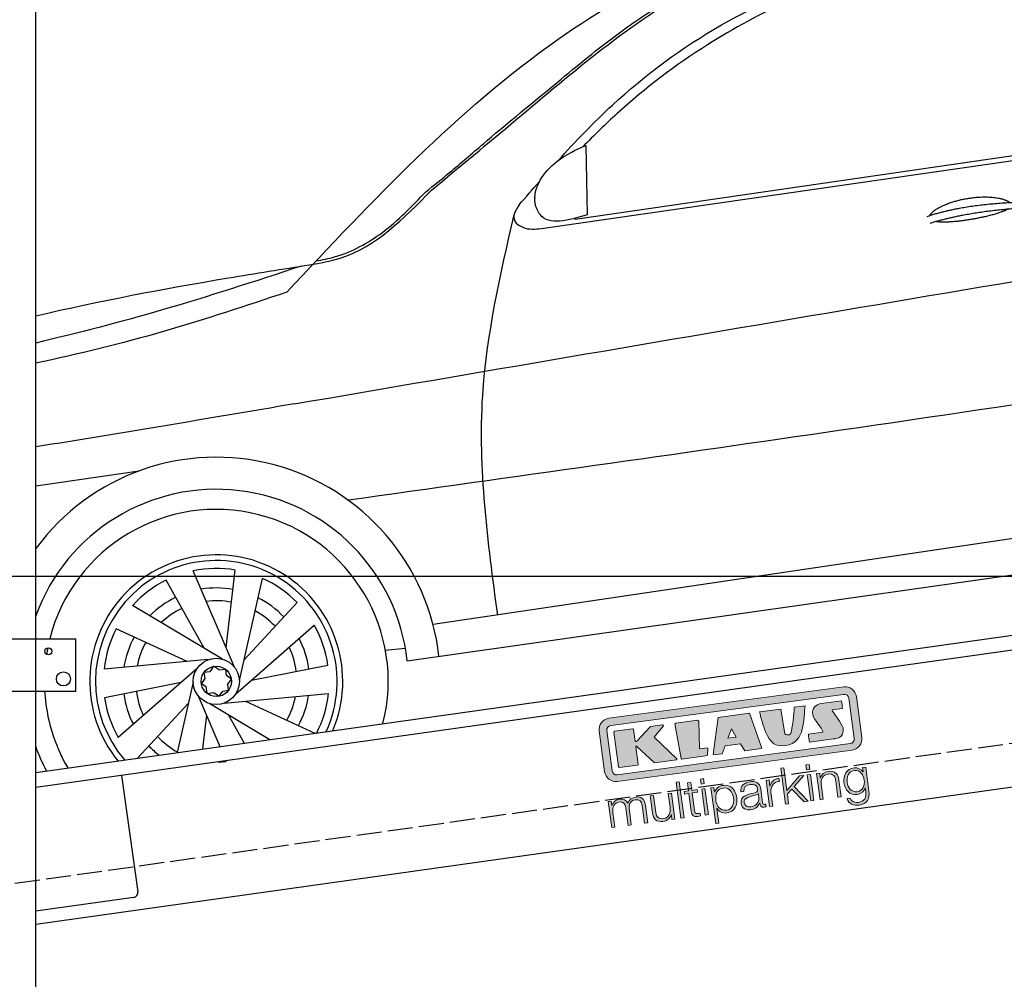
# Model space of a CAD drawing. Extents: x 13 to 6414, y -200 to 6251.
# Tile 3 of 6: x 1252 to 3214, y 1438 to 3349. Entities that reach past the tile are written whole.
import ezdxf

# ---------------------------------------------------------------- set-up
doc = ezdxf.new("R2010")
doc.units = 0
doc.header["$LTSCALE"] = 10
doc.header["$MEASUREMENT"] = 0
doc.linetypes.add('GEN3', pattern=[6.25, 5, -1.25])
doc.layers.get('0').update_dxf_attribs({"linetype": 'CONTINUOUS'})
doc.layers.get('DEFPOINTS').update_dxf_attribs({"linetype": 'CONTINUOUS'})
doc.layers.add('3', color=6, linetype='GEN3')
doc.layers.add('CAR', color=1, linetype='CONTINUOUS')
for name, color, linetype, lineweight in [('AM_0', 7, 'CONTINUOUS', 30), ('AM_5', 3, 'CONTINUOUS', 15), ('Logo', 7, 'CONTINUOUS', 25)]:
    doc.layers.add(name, color=color, linetype=linetype, lineweight=lineweight)
doc.dimstyles.new('KLAUS_DXF', dxfattribs={"dimscale": 20, "dimtxt": 3.5, "dimasz": 2, "dimexe": 2, "dimexo": 1, "dimgap": 1.5, "dimtad": 1, "dimlfac": 0.1, "dimdsep": 46, "dimtxsty": 'STANDARD', "dimblk": 'DOT', "dimcen": 2, "dimclrd": 256, "dimclre": 256, "dimclrt": 2, "dimadec": 0, "dimazin": 0, "dimtfac": 1, "dimtmove": 2, "dimatfit": 3, "dimfxl": 1, "dimtolj": 1, "dimarcsym": 0})

# ---------------------------------------------------------------- blocks, each defined once
blk = doc.blocks.new('_DOT')
at = {"color": 0, "linetype": 'ByBlock'}
blk.add_line((-0.5, 0), (-1, 0), dxfattribs=at)
at = {"color": 0, "linetype": 'ByBlock', "const_width": 0.5}
blk.add_lwpolyline([(-0.25, 0, 1), (0.25, 0, 1)], format="xyb", close=True, dxfattribs=at)
blk = doc.blocks.new('*D8')
at = {"layer": 'AM_5', "lineweight": -2, "transparency": 16777216}
for p, q in [((5804.1, 2240), (84.1, 2240)), ((124.1, 330), (124.1, 2200)), ((504.1, 290), (84.1, 290))]:
    blk.add_line(p, q, dxfattribs=at)
at = {"layer": 'DEFPOINTS', "color": 0, "transparency": 16777216}
for p in [(124.1, 2240), (5824.1, 2240), (524.1, 290)]:
    blk.add_point(p, dxfattribs=at)
at = {"layer": 'AM_5', "lineweight": -2, "transparency": 16777216, "xscale": 40, "yscale": 40, "zscale": 40}
for p, rotation in [((124.1, 2240), 90), ((124.1, 290), 270)]:
    blk.add_blockref('_DOT', p, dxfattribs=dict(at, rotation=rotation))
at = {"layer": 'AM_5', "color": 2, "transparency": 16777216, "insert": (59.1, 1265), "char_height": 70, "attachment_point": 5, "rotation": 90}
blk.add_mtext('\\A1;195', dxfattribs=at)
blk = doc.blocks.new('*D9')
at = {"layer": 'AM_5', "lineweight": -2, "transparency": 16777216}
for p, q in [((504.1, 3240), (84.1, 3240)), ((124.1, 2280), (124.1, 3200)), ((5804.1, 2240), (84.1, 2240))]:
    blk.add_line(p, q, dxfattribs=at)
at = {"layer": 'DEFPOINTS', "color": 0, "transparency": 16777216}
for p in [(124.1, 3240), (524.1, 3240), (5824.1, 2240)]:
    blk.add_point(p, dxfattribs=at)
at = {"layer": 'AM_5', "lineweight": -2, "transparency": 16777216, "xscale": 40, "yscale": 40, "zscale": 40}
for p, rotation in [((124.1, 3240), 90), ((124.1, 2240), 270)]:
    blk.add_blockref('_DOT', p, dxfattribs=dict(at, rotation=rotation))
at = {"layer": 'AM_5', "color": 2, "transparency": 16777216, "insert": (59.1, 2740), "char_height": 70, "attachment_point": 5, "rotation": 90}
blk.add_mtext('\\A1;100', dxfattribs=at)
blk = doc.blocks.new('KLAUS')
at = {"layer": 'Logo'}
h = blk.add_hatch(color=8, dxfattribs=at)
h.dxf.hatch_style = 2
edge = h.paths.add_edge_path()
edge.add_spline(control_points=[(3.6, 29.09), (2.88, 29.09), (2.3, 28.51), (2.3, 27.8), (2.3, 27.8), (2.3, 16.11), (2.3, 16.11), (2.3, 15.39), (2.88, 14.81), (3.6, 14.81), (3.6, 14.81), (71.16, 14.81), (71.16, 14.81), (71.88, 14.81), (72.46, 15.39), (72.46, 16.11), (72.46, 16.11), (72.46, 27.8), (72.46, 27.8), (72.46, 28.51), (71.88, 29.09), (71.16, 29.09), (71.16, 29.09), (3.6, 29.09), (3.6, 29.09), (3.6, 29.09), (3.6, 29.09), (3.6, 29.09)], knot_values=[0, 0, 0, 0, 1, 1, 1, 2, 2, 2, 3, 3, 3, 4, 4, 4, 5, 5, 5, 6, 6, 6, 7, 7, 7, 8, 8, 8, 9, 9, 9, 9], degree=3, periodic=0)
edge = h.paths.add_edge_path()
edge.add_spline(control_points=[(3.35, 31.23), (3.35, 31.23), (71.47, 31.23), (71.47, 31.23), (73.26, 31.23), (74.71, 29.77), (74.71, 27.99), (74.71, 27.99), (74.71, 16.17), (74.71, 16.17), (74.71, 14.38), (73.26, 12.93), (71.47, 12.93), (71.47, 12.93), (3.35, 12.93), (3.35, 12.93), (1.56, 12.93), (0.11, 14.38), (0.11, 16.17), (0.11, 16.17), (0.11, 27.99), (0.11, 27.99), (0.11, 29.77), (1.56, 31.23), (3.35, 31.23), (3.35, 31.23), (3.35, 31.23), (3.35, 31.23)], knot_values=[0, 0, 0, 0, 1, 1, 1, 2, 2, 2, 3, 3, 3, 4, 4, 4, 5, 5, 5, 6, 6, 6, 7, 7, 7, 8, 8, 8, 9, 9, 9, 9], degree=3, periodic=0)
h = blk.add_hatch(color=8, dxfattribs=at)
h.dxf.hatch_style = 2
edge = h.paths.add_edge_path()
edge.add_spline(control_points=[(4.5, 27.33), (4.5, 27.33), (9.7, 27.33), (9.7, 27.33), (9.84, 27.33), (9.96, 27.22), (9.96, 27.08), (9.96, 27.08), (9.96, 23.69), (9.96, 23.69), (9.96, 23.69), (9.94, 23.64), (10.04, 23.59), (10.14, 23.53), (10.2, 23.57), (10.2, 23.57), (10.2, 23.57), (10.51, 23.75), (10.51, 23.75), (10.51, 23.75), (14.94, 27.33), (14.94, 27.33), (14.94, 27.33), (18.41, 27.33), (18.41, 27.33), (18.41, 27.33), (18.49, 27.33), (18.56, 27.2), (18.65, 27.04), (18.53, 26.91), (18.53, 26.91), (18.53, 26.91), (15.49, 24.11), (15.49, 24.11), (15.49, 24.11), (21.14, 17.06), (21.14, 17.06), (21.14, 17.06), (21.13, 16.91), (21.13, 16.91), (21.08, 16.84), (20.99, 16.82), (20.99, 16.82), (20.99, 16.82), (14.7, 16.82), (14.7, 16.82), (14.7, 16.82), (10.26, 22.17), (10.26, 22.17), (10.26, 22.17), (10.19, 22.24), (10.08, 22.21), (9.97, 22.18), (9.96, 22.11), (9.96, 22.11), (9.96, 22.11), (9.96, 17.08), (9.96, 17.08), (9.96, 16.94), (9.84, 16.82), (9.7, 16.82), (9.7, 16.82), (4.5, 16.82), (4.5, 16.82), (4.36, 16.82), (4.25, 16.94), (4.25, 17.08), (4.25, 17.08), (4.25, 27.08), (4.25, 27.08), (4.25, 27.22), (4.36, 27.33), (4.5, 27.33), (4.5, 27.33), (4.5, 27.33), (4.5, 27.33)], knot_values=[0, 0, 0, 0, 1, 1, 1, 2, 2, 2, 3, 3, 3, 4, 4, 4, 5, 5, 5, 6, 6, 6, 7, 7, 7, 8, 8, 8, 9, 9, 9, 10, 10, 10, 11, 11, 11, 12, 12, 12, 13, 13, 13, 14, 14, 14, 15, 15, 15, 16, 16, 16, 17, 17, 17, 18, 18, 18, 19, 19, 19, 20, 20, 20, 21, 21, 21, 22, 22, 22, 23, 23, 23, 24, 24, 24, 25, 25, 25, 25], degree=3, periodic=0)
h = blk.add_hatch(color=8, dxfattribs=at)
h.dxf.hatch_style = 2
h.paths.add_polyline_path([(22.42, 17.06), (21.97, 27.15), (22.24, 27.33), (28.55, 27.33), (28.86, 26.97), (28.01, 19.08), (30.26, 19.07), (30.44, 18.95), (30.08, 16.95), (29.49, 16.82), (22.6, 16.82)])
h = blk.add_hatch(color=8, dxfattribs=at)
h.paths.add_polyline_path([(36.52, 21.01), (38.93, 21.01), (37.87, 23.57)])
h.paths.add_polyline_path([(34.52, 27.33), (43.65, 27.33), (45.76, 16.94), (45.57, 16.82), (40.83, 16.82), (39.89, 18.95), (35.42, 18.95), (34.27, 16.82), (31.78, 16.82), (31.66, 17)])
h = blk.add_hatch(color=8, dxfattribs=at)
h.dxf.hatch_style = 2
edge = h.paths.add_edge_path()
edge.add_spline(control_points=[(52.69, 27.32), (52.69, 27.32), (52.88, 20.14), (52.88, 20.14), (53.01, 19.89), (53.2, 19.77), (53.43, 19.71), (53.91, 19.59), (54.43, 19.57), (54.64, 20.03), (55.23, 21.34), (56.27, 25.45), (56.6, 27.33), (56.6, 27.33), (59.77, 27.33), (59.77, 27.33), (58.77, 23.9), (58.56, 16.82), (52.63, 16.76), (48.72, 16.72), (48.01, 19.35), (47.27, 22.24), (46.89, 23.68), (46.54, 27.33), (46.54, 27.33), (46.54, 27.33), (52.69, 27.32), (52.69, 27.32), (52.69, 27.32), (52.69, 27.32), (52.69, 27.32)], knot_values=[0, 0, 0, 0, 1, 1, 1, 2, 2, 2, 3, 3, 3, 4, 4, 4, 5, 5, 5, 6, 6, 6, 7, 7, 7, 8, 8, 8, 9, 9, 9, 10, 10, 10, 10], degree=3, periodic=0)
h = blk.add_hatch(color=8, dxfattribs=at)
h.dxf.hatch_style = 2
edge = h.paths.add_edge_path()
edge.add_spline(control_points=[(64.46, 27.33), (64.46, 27.33), (70.31, 27.33), (70.31, 27.33), (70.31, 26.52), (70.31, 26.02), (70.31, 25.12), (70.31, 25.12), (67.3, 25.12), (67.3, 25.12), (67.24, 25.04), (67.25, 25.11), (67.25, 24.91), (67.25, 24.88), (69.73, 20.38), (69.73, 19.57), (69.73, 16.4), (67.22, 16.81), (65.9, 16.82), (65.9, 16.82), (59.59, 16.82), (59.59, 16.82), (59.59, 17.76), (59.59, 18.23), (59.59, 19.14), (59.59, 19.14), (63.75, 19.14), (63.75, 19.14), (63.82, 19.22), (63.81, 19.11), (63.81, 19.31), (63.81, 20.32), (61.58, 23.06), (61.58, 24.63), (61.58, 26.33), (62.83, 27.34), (64.46, 27.33), (64.46, 27.33), (64.46, 27.33), (64.46, 27.33)], knot_values=[0, 0, 0, 0, 1, 1, 1, 2, 2, 2, 3, 3, 3, 4, 4, 4, 5, 5, 5, 6, 6, 6, 7, 7, 7, 8, 8, 8, 9, 9, 9, 10, 10, 10, 11, 11, 11, 12, 12, 12, 13, 13, 13, 13], degree=3, periodic=0)
h = blk.add_hatch(color=30, dxfattribs=at)
h.dxf.hatch_style = 2
h.paths.add_polyline_path([(20.07, 0), (20.99, 0), (20.99, 10.45), (20.07, 10.45)])
h = blk.add_hatch(color=30, dxfattribs=at)
h.dxf.hatch_style = 2
edge = h.paths.add_edge_path()
edge.add_spline(control_points=[(24.22, 9.82), (24.22, 9.82), (23.3, 9.82), (23.3, 9.82), (23.3, 9.82), (23.3, 7.55), (23.3, 7.55), (23.3, 7.55), (21.98, 7.55), (21.98, 7.55), (21.98, 7.55), (21.98, 6.78), (21.98, 6.78), (21.98, 6.78), (23.3, 6.78), (23.3, 6.78), (23.3, 6.78), (23.3, 1.61), (23.3, 1.61), (23.28, 0.32), (23.71, -0.09), (24.94, -0.09), (25.22, -0.09), (25.48, -0.06), (25.76, -0.06), (25.76, -0.06), (25.76, 0.73), (25.76, 0.73), (25.5, 0.7), (25.23, 0.69), (24.97, 0.69), (24.31, 0.73), (24.22, 1.08), (24.22, 1.68), (24.22, 1.68), (24.22, 6.78), (24.22, 6.78), (24.22, 6.78), (25.76, 6.78), (25.76, 6.78), (25.76, 6.78), (25.76, 7.55), (25.76, 7.55), (25.76, 7.55), (24.22, 7.55), (24.22, 7.55), (24.22, 7.55), (24.22, 9.82), (24.22, 9.82), (24.22, 9.82), (24.22, 9.82), (24.22, 9.82)], knot_values=[0, 0, 0, 0, 1, 1, 1, 2, 2, 2, 3, 3, 3, 4, 4, 4, 5, 5, 5, 6, 6, 6, 7, 7, 7, 8, 8, 8, 9, 9, 9, 10, 10, 10, 11, 11, 11, 12, 12, 12, 13, 13, 13, 14, 14, 14, 15, 15, 15, 16, 16, 16, 17, 17, 17, 17], degree=3, periodic=0)
h = blk.add_hatch(color=30, dxfattribs=at)
h.paths.add_polyline_path([(27.1, 0), (28.03, 0), (28.03, 7.55), (27.1, 7.55)])
h.paths.add_polyline_path([(27.1, 8.98), (28.03, 8.98), (28.03, 10.45), (27.1, 10.45)])
h = blk.add_hatch(color=30, dxfattribs=at)
h.dxf.hatch_style = 2
h.paths.add_polyline_path([(50.4, 0), (51.32, 0), (51.32, 2.87), (52.82, 4.11), (55.8, 0), (56.96, 0), (53.52, 4.76), (56.74, 7.55), (55.51, 7.55), (51.32, 3.89), (51.32, 10.45), (50.4, 10.45)])
h = blk.add_hatch(color=30, dxfattribs=at)
h.paths.add_polyline_path([(57.74, 0), (58.66, 0), (58.66, 7.55), (57.74, 7.55)])
h.paths.add_polyline_path([(57.74, 8.98), (58.66, 8.98), (58.66, 10.45), (57.74, 10.45)])
h = blk.add_hatch(color=30, dxfattribs=at)
h.dxf.hatch_style = 2
edge = h.paths.add_edge_path()
edge.add_spline(control_points=[(0, 0), (0, 0), (0.92, 0), (0.92, 0), (0.92, 0), (0.92, 4.22), (0.92, 4.22), (0.94, 5.8), (1.58, 7), (3.18, 7), (4.35, 7), (4.77, 6.15), (4.76, 5.12), (4.76, 5.12), (4.76, 0), (4.76, 0), (4.76, 0), (5.68, 0), (5.68, 0), (5.68, 0), (5.68, 4.27), (5.68, 4.27), (5.68, 5.68), (6.14, 7), (7.73, 7), (9.05, 7), (9.52, 6.32), (9.52, 5.08), (9.52, 5.08), (9.52, 0), (9.52, 0), (9.52, 0), (10.44, 0), (10.44, 0), (10.44, 0), (10.44, 5.12), (10.44, 5.12), (10.44, 6.91), (9.59, 7.77), (7.94, 7.77), (6.94, 7.77), (5.99, 7.29), (5.54, 6.3), (5.26, 7.29), (4.36, 7.77), (3.37, 7.77), (2.17, 7.77), (1.38, 7.19), (0.89, 6.28), (0.89, 6.28), (0.85, 6.28), (0.85, 6.28), (0.85, 6.28), (0.85, 7.55), (0.85, 7.55), (0.85, 7.55), (0, 7.55), (0, 7.55), (0, 7.55), (0, 0), (0, 0), (0, 0), (0, 0), (0, 0)], knot_values=[0, 0, 0, 0, 1, 1, 1, 2, 2, 2, 3, 3, 3, 4, 4, 4, 5, 5, 5, 6, 6, 6, 7, 7, 7, 8, 8, 8, 9, 9, 9, 10, 10, 10, 11, 11, 11, 12, 12, 12, 13, 13, 13, 14, 14, 14, 15, 15, 15, 16, 16, 16, 17, 17, 17, 18, 18, 18, 19, 19, 19, 20, 20, 20, 21, 21, 21, 21], degree=3, periodic=0)
h = blk.add_hatch(color=30, dxfattribs=at)
h.dxf.hatch_style = 2
edge = h.paths.add_edge_path()
edge.add_spline(control_points=[(18.31, 7.55), (18.31, 7.55), (17.39, 7.55), (17.39, 7.55), (17.39, 7.55), (17.39, 3.59), (17.39, 3.59), (17.39, 2.05), (16.7, 0.56), (15.12, 0.56), (13.66, 0.56), (13.15, 1.27), (13.1, 2.64), (13.1, 2.64), (13.1, 7.55), (13.1, 7.55), (13.1, 7.55), (12.18, 7.55), (12.18, 7.55), (12.18, 7.55), (12.18, 2.65), (12.18, 2.65), (12.18, 0.89), (12.93, -0.22), (14.83, -0.22), (15.96, -0.22), (16.95, 0.35), (17.44, 1.36), (17.44, 1.36), (17.47, 1.36), (17.47, 1.36), (17.47, 1.36), (17.47, 0), (17.47, 0), (17.47, 0), (18.31, 0), (18.31, 0), (18.31, 0), (18.31, 7.55), (18.31, 7.55), (18.31, 7.55), (18.31, 7.55), (18.31, 7.55)], knot_values=[0, 0, 0, 0, 1, 1, 1, 2, 2, 2, 3, 3, 3, 4, 4, 4, 5, 5, 5, 6, 6, 6, 7, 7, 7, 8, 8, 8, 9, 9, 9, 10, 10, 10, 11, 11, 11, 12, 12, 12, 13, 13, 13, 14, 14, 14, 14], degree=3, periodic=0)
h = blk.add_hatch(color=30, dxfattribs=at)
edge = h.paths.add_edge_path()
edge.add_spline(control_points=[(35.84, 3.78), (35.84, 2.21), (35.12, 0.56), (33.37, 0.56), (31.4, 0.56), (30.72, 2.21), (30.72, 3.78), (30.72, 5.49), (31.33, 7), (33.37, 7), (35.12, 7), (35.84, 5.34), (35.84, 3.78), (35.84, 3.78), (35.84, 3.78), (35.84, 3.78)], knot_values=[0, 0, 0, 0, 1, 1, 1, 2, 2, 2, 3, 3, 3, 4, 4, 4, 5, 5, 5, 5], degree=3, periodic=0)
edge = h.paths.add_edge_path()
edge.add_spline(control_points=[(29.79, -2.8), (29.79, -2.8), (30.72, -2.8), (30.72, -2.8), (30.72, -2.8), (30.72, 1.43), (30.72, 1.43), (30.72, 1.43), (30.74, 1.43), (30.74, 1.43), (31.14, 0.35), (32.24, -0.22), (33.37, -0.22), (35.66, -0.22), (36.76, 1.64), (36.76, 3.78), (36.76, 5.91), (35.66, 7.77), (33.37, 7.77), (32.15, 7.77), (31.1, 7.14), (30.67, 6.12), (30.67, 6.12), (30.64, 6.12), (30.64, 6.12), (30.64, 6.12), (30.64, 7.55), (30.64, 7.55), (30.64, 7.55), (29.79, 7.55), (29.79, 7.55), (29.79, 7.55), (29.79, -2.8), (29.79, -2.8), (29.79, -2.8), (29.79, -2.8), (29.79, -2.8)], knot_values=[0, 0, 0, 0, 1, 1, 1, 2, 2, 2, 3, 3, 3, 4, 4, 4, 5, 5, 5, 6, 6, 6, 7, 7, 7, 8, 8, 8, 9, 9, 9, 10, 10, 10, 11, 11, 11, 12, 12, 12, 12], degree=3, periodic=0)
h = blk.add_hatch(color=30, dxfattribs=at)
edge = h.paths.add_edge_path()
edge.add_spline(control_points=[(43.03, 2.93), (43.04, 1.45), (41.8, 0.56), (40.39, 0.56), (39.53, 0.56), (38.71, 1.13), (38.71, 2.05), (38.71, 3.53), (40.66, 3.51), (42.22, 3.79), (42.47, 3.84), (42.88, 3.91), (43, 4.13), (43, 4.13), (43.03, 4.13), (43.03, 4.13), (43.03, 4.13), (43.03, 2.93), (43.03, 2.93), (43.03, 2.93), (43.03, 2.93), (43.03, 2.93)], knot_values=[0, 0, 0, 0, 1, 1, 1, 2, 2, 2, 3, 3, 3, 4, 4, 4, 5, 5, 5, 6, 6, 6, 7, 7, 7, 7], degree=3, periodic=0)
edge = h.paths.add_edge_path()
edge.add_spline(control_points=[(39.03, 5.24), (39.06, 6.47), (39.91, 7), (41.05, 7), (42.14, 7), (43.03, 6.69), (43.03, 5.45), (43.03, 4.61), (42.6, 4.51), (41.84, 4.42), (39.85, 4.19), (37.79, 4.11), (37.79, 1.99), (37.79, 0.47), (38.93, -0.22), (40.32, -0.22), (41.77, -0.22), (42.43, 0.34), (43.07, 1.32), (43.07, 1.32), (43.1, 1.32), (43.1, 1.32), (43.1, 0.53), (43.25, 0), (44.19, 0), (44.43, 0), (44.58, 0.01), (44.79, 0.06), (44.79, 0.06), (44.79, 0.83), (44.79, 0.83), (44.71, 0.81), (44.6, 0.78), (44.49, 0.78), (44.13, 0.78), (43.95, 0.98), (43.95, 1.33), (43.95, 1.33), (43.95, 5.34), (43.95, 5.34), (43.95, 7.36), (42.5, 7.77), (41.17, 7.77), (39.44, 7.77), (38.2, 7.01), (38.11, 5.24), (38.11, 5.24), (39.03, 5.24), (39.03, 5.24), (39.03, 5.24), (39.03, 5.24), (39.03, 5.24)], knot_values=[0, 0, 0, 0, 1, 1, 1, 2, 2, 2, 3, 3, 3, 4, 4, 4, 5, 5, 5, 6, 6, 6, 7, 7, 7, 8, 8, 8, 9, 9, 9, 10, 10, 10, 11, 11, 11, 12, 12, 12, 13, 13, 13, 14, 14, 14, 15, 15, 15, 16, 16, 16, 17, 17, 17, 17], degree=3, periodic=0)
h = blk.add_hatch(color=30, dxfattribs=at)
h.dxf.hatch_style = 2
edge = h.paths.add_edge_path()
edge.add_spline(control_points=[(45.79, 0), (45.79, 0), (46.71, 0), (46.71, 0), (46.71, 0), (46.71, 4.03), (46.71, 4.03), (46.71, 5.59), (47.85, 6.82), (49.52, 6.73), (49.52, 6.73), (49.52, 7.66), (49.52, 7.66), (48.16, 7.72), (47.14, 7), (46.67, 5.78), (46.67, 5.78), (46.64, 5.78), (46.64, 5.78), (46.64, 5.78), (46.64, 7.55), (46.64, 7.55), (46.64, 7.55), (45.79, 7.55), (45.79, 7.55), (45.79, 7.55), (45.79, 0), (45.79, 0), (45.79, 0), (45.79, 0), (45.79, 0)], knot_values=[0, 0, 0, 0, 1, 1, 1, 2, 2, 2, 3, 3, 3, 4, 4, 4, 5, 5, 5, 6, 6, 6, 7, 7, 7, 8, 8, 8, 9, 9, 9, 10, 10, 10, 10], degree=3, periodic=0)
h = blk.add_hatch(color=30, dxfattribs=at)
h.dxf.hatch_style = 2
edge = h.paths.add_edge_path()
edge.add_spline(control_points=[(60.41, 0), (60.41, 0), (61.33, 0), (61.33, 0), (61.33, 0), (61.33, 4.41), (61.33, 4.41), (61.36, 5.89), (62.24, 7), (63.7, 7), (65.2, 7), (65.62, 6.02), (65.62, 4.71), (65.62, 4.71), (65.62, 0), (65.62, 0), (65.62, 0), (66.54, 0), (66.54, 0), (66.54, 0), (66.54, 4.86), (66.54, 4.86), (66.54, 6.66), (65.9, 7.77), (63.78, 7.77), (62.71, 7.77), (61.7, 7.16), (61.36, 6.25), (61.36, 6.25), (61.33, 6.25), (61.33, 6.25), (61.33, 6.25), (61.33, 7.55), (61.33, 7.55), (61.33, 7.55), (60.41, 7.55), (60.41, 7.55), (60.41, 7.55), (60.41, 0), (60.41, 0), (60.41, 0), (60.41, 0), (60.41, 0)], knot_values=[0, 0, 0, 0, 1, 1, 1, 2, 2, 2, 3, 3, 3, 4, 4, 4, 5, 5, 5, 6, 6, 6, 7, 7, 7, 8, 8, 8, 9, 9, 9, 10, 10, 10, 11, 11, 11, 12, 12, 12, 13, 13, 13, 14, 14, 14, 14], degree=3, periodic=0)
h = blk.add_hatch(color=30, dxfattribs=at)
edge = h.paths.add_edge_path()
edge.add_spline(control_points=[(71.32, 0.86), (69.62, 0.86), (68.83, 2.34), (68.83, 3.86), (68.83, 5.43), (69.56, 7), (71.32, 7), (73.06, 7), (73.75, 5.34), (73.75, 3.86), (73.75, 2.33), (72.91, 0.86), (71.32, 0.86), (71.32, 0.86), (71.32, 0.86), (71.32, 0.86)], knot_values=[0, 0, 0, 0, 1, 1, 1, 2, 2, 2, 3, 3, 3, 4, 4, 4, 5, 5, 5, 5], degree=3, periodic=0)
edge = h.paths.add_edge_path()
edge.add_spline(control_points=[(74.67, 7.55), (74.67, 7.55), (73.75, 7.55), (73.75, 7.55), (73.75, 7.55), (73.75, 6.25), (73.75, 6.25), (73.75, 6.25), (73.72, 6.25), (73.72, 6.25), (73.35, 7.09), (72.41, 7.77), (71.32, 7.77), (69.13, 7.77), (67.9, 6.05), (67.9, 3.97), (67.9, 1.82), (68.9, 0.09), (71.32, 0.09), (72.4, 0.09), (73.29, 0.72), (73.72, 1.64), (73.72, 1.64), (73.75, 1.64), (73.75, 1.64), (73.75, 1.64), (73.75, 0.61), (73.75, 0.61), (73.75, -1.23), (73.01, -2.24), (71.32, -2.24), (70.29, -2.24), (69.31, -1.85), (69.1, -0.73), (69.1, -0.73), (68.18, -0.73), (68.18, -0.73), (68.31, -2.34), (69.81, -3.02), (71.32, -3.02), (73.79, -3.02), (74.65, -1.64), (74.67, 0.61), (74.67, 0.61), (74.67, 7.55), (74.67, 7.55), (74.67, 7.55), (74.67, 7.55), (74.67, 7.55)], knot_values=[0, 0, 0, 0, 1, 1, 1, 2, 2, 2, 3, 3, 3, 4, 4, 4, 5, 5, 5, 6, 6, 6, 7, 7, 7, 8, 8, 8, 9, 9, 9, 10, 10, 10, 11, 11, 11, 12, 12, 12, 13, 13, 13, 14, 14, 14, 15, 15, 15, 16, 16, 16, 16], degree=3, periodic=0)
at = {"layer": 'Logo', "lineweight": 0}
for points in [[(22.42, 17.06), (21.97, 27.15), (22.24, 27.33), (28.55, 27.33), (28.86, 26.97), (28.01, 19.08), (30.26, 19.07), (30.44, 18.95), (30.08, 16.95), (29.49, 16.82), (22.6, 16.82), (22.42, 17.06), (22.42, 17.06)], [(34.52, 27.33), (43.65, 27.33), (45.76, 16.94), (45.57, 16.82), (40.83, 16.82), (39.89, 18.95), (35.42, 18.95), (34.27, 16.82), (31.78, 16.82), (31.66, 17), (34.52, 27.33), (34.52, 27.33)], [(36.52, 21.01), (38.93, 21.01), (37.87, 23.57), (36.52, 21.01), (36.52, 21.01)], [(20.07, 0), (20.99, 0), (20.99, 10.45), (20.07, 10.45), (20.07, 0), (20.07, 0)], [(27.1, 8.98), (28.03, 8.98), (28.03, 10.45), (27.1, 10.45), (27.1, 8.98), (27.1, 8.98)], [(50.4, 0), (51.32, 0), (51.32, 2.87), (52.82, 4.11), (55.8, 0), (56.96, 0), (53.52, 4.76), (56.74, 7.55), (55.51, 7.55), (51.32, 3.89), (51.32, 10.45), (50.4, 10.45), (50.4, 0), (50.4, 0)], [(57.74, 8.98), (58.66, 8.98), (58.66, 10.45), (57.74, 10.45), (57.74, 8.98), (57.74, 8.98)], [(27.1, 0), (28.03, 0), (28.03, 7.55), (27.1, 7.55), (27.1, 0), (27.1, 0)], [(57.74, 0), (58.66, 0), (58.66, 7.55), (57.74, 7.55), (57.74, 0), (57.74, 0)]]:
    blk.add_lwpolyline(points, dxfattribs=at)
for points, knots in [([(3.35, 31.23), (3.35, 31.23), (71.47, 31.23), (71.47, 31.23), (73.26, 31.23), (74.71, 29.77), (74.71, 27.99), (74.71, 27.99), (74.71, 16.17), (74.71, 16.17), (74.71, 14.38), (73.26, 12.93), (71.47, 12.93), (71.47, 12.93), (3.35, 12.93), (3.35, 12.93), (1.56, 12.93), (0.11, 14.38), (0.11, 16.17), (0.11, 16.17), (0.11, 27.99), (0.11, 27.99), (0.11, 29.77), (1.56, 31.23), (3.35, 31.23), (3.35, 31.23), (3.35, 31.23), (3.35, 31.23)], [0, 0, 0, 0, 1, 1, 1, 2, 2, 2, 3, 3, 3, 4, 4, 4, 5, 5, 5, 6, 6, 6, 7, 7, 7, 8, 8, 8, 9, 9, 9, 9]), ([(3.6, 29.09), (2.88, 29.09), (2.3, 28.51), (2.3, 27.8), (2.3, 27.8), (2.3, 16.11), (2.3, 16.11), (2.3, 15.39), (2.88, 14.81), (3.6, 14.81), (3.6, 14.81), (71.16, 14.81), (71.16, 14.81), (71.88, 14.81), (72.46, 15.39), (72.46, 16.11), (72.46, 16.11), (72.46, 27.8), (72.46, 27.8), (72.46, 28.51), (71.88, 29.09), (71.16, 29.09), (71.16, 29.09), (3.6, 29.09), (3.6, 29.09), (3.6, 29.09), (3.6, 29.09), (3.6, 29.09)], [0, 0, 0, 0, 1, 1, 1, 2, 2, 2, 3, 3, 3, 4, 4, 4, 5, 5, 5, 6, 6, 6, 7, 7, 7, 8, 8, 8, 9, 9, 9, 9]), ([(4.5, 27.33), (4.5, 27.33), (9.7, 27.33), (9.7, 27.33), (9.84, 27.33), (9.96, 27.22), (9.96, 27.08), (9.96, 27.08), (9.96, 23.69), (9.96, 23.69), (9.96, 23.69), (9.94, 23.64), (10.04, 23.59), (10.14, 23.53), (10.2, 23.57), (10.2, 23.57), (10.2, 23.57), (10.51, 23.75), (10.51, 23.75), (10.51, 23.75), (14.94, 27.33), (14.94, 27.33), (14.94, 27.33), (18.41, 27.33), (18.41, 27.33), (18.41, 27.33), (18.49, 27.33), (18.56, 27.2), (18.65, 27.04), (18.53, 26.91), (18.53, 26.91), (18.53, 26.91), (15.49, 24.11), (15.49, 24.11), (15.49, 24.11), (21.14, 17.06), (21.14, 17.06), (21.14, 17.06), (21.13, 16.91), (21.13, 16.91), (21.08, 16.84), (20.99, 16.82), (20.99, 16.82), (20.99, 16.82), (14.7, 16.82), (14.7, 16.82), (14.7, 16.82), (10.26, 22.17), (10.26, 22.17), (10.26, 22.17), (10.19, 22.24), (10.08, 22.21), (9.97, 22.18), (9.96, 22.11), (9.96, 22.11), (9.96, 22.11), (9.96, 17.08), (9.96, 17.08), (9.96, 16.94), (9.84, 16.82), (9.7, 16.82), (9.7, 16.82), (4.5, 16.82), (4.5, 16.82), (4.36, 16.82), (4.25, 16.94), (4.25, 17.08), (4.25, 17.08), (4.25, 27.08), (4.25, 27.08), (4.25, 27.22), (4.36, 27.33), (4.5, 27.33), (4.5, 27.33), (4.5, 27.33), (4.5, 27.33)], [0, 0, 0, 0, 1, 1, 1, 2, 2, 2, 3, 3, 3, 4, 4, 4, 5, 5, 5, 6, 6, 6, 7, 7, 7, 8, 8, 8, 9, 9, 9, 10, 10, 10, 11, 11, 11, 12, 12, 12, 13, 13, 13, 14, 14, 14, 15, 15, 15, 16, 16, 16, 17, 17, 17, 18, 18, 18, 19, 19, 19, 20, 20, 20, 21, 21, 21, 22, 22, 22, 23, 23, 23, 24, 24, 24, 25, 25, 25, 25]), ([(52.69, 27.32), (52.69, 27.32), (52.88, 20.14), (52.88, 20.14), (53.01, 19.89), (53.2, 19.77), (53.43, 19.71), (53.91, 19.59), (54.43, 19.57), (54.64, 20.03), (55.23, 21.34), (56.27, 25.45), (56.6, 27.33), (56.6, 27.33), (59.77, 27.33), (59.77, 27.33), (58.77, 23.9), (58.56, 16.82), (52.63, 16.76), (48.72, 16.72), (48.01, 19.35), (47.27, 22.24), (46.89, 23.68), (46.54, 27.33), (46.54, 27.33), (46.54, 27.33), (52.69, 27.32), (52.69, 27.32), (52.69, 27.32), (52.69, 27.32), (52.69, 27.32)], [0, 0, 0, 0, 1, 1, 1, 2, 2, 2, 3, 3, 3, 4, 4, 4, 5, 5, 5, 6, 6, 6, 7, 7, 7, 8, 8, 8, 9, 9, 9, 10, 10, 10, 10]), ([(64.46, 27.33), (64.46, 27.33), (70.31, 27.33), (70.31, 27.33), (70.31, 26.52), (70.31, 26.02), (70.31, 25.12), (70.31, 25.12), (67.3, 25.12), (67.3, 25.12), (67.24, 25.04), (67.25, 25.11), (67.25, 24.91), (67.25, 24.88), (69.73, 20.38), (69.73, 19.57), (69.73, 16.4), (67.22, 16.81), (65.9, 16.82), (65.9, 16.82), (59.59, 16.82), (59.59, 16.82), (59.59, 17.76), (59.59, 18.23), (59.59, 19.14), (59.59, 19.14), (63.75, 19.14), (63.75, 19.14), (63.82, 19.22), (63.81, 19.11), (63.81, 19.31), (63.81, 20.32), (61.58, 23.06), (61.58, 24.63), (61.58, 26.33), (62.83, 27.34), (64.46, 27.33), (64.46, 27.33), (64.46, 27.33), (64.46, 27.33)], [0, 0, 0, 0, 1, 1, 1, 2, 2, 2, 3, 3, 3, 4, 4, 4, 5, 5, 5, 6, 6, 6, 7, 7, 7, 8, 8, 8, 9, 9, 9, 10, 10, 10, 11, 11, 11, 12, 12, 12, 13, 13, 13, 13]), ([(24.22, 9.82), (24.22, 9.82), (23.3, 9.82), (23.3, 9.82), (23.3, 9.82), (23.3, 7.55), (23.3, 7.55), (23.3, 7.55), (21.98, 7.55), (21.98, 7.55), (21.98, 7.55), (21.98, 6.78), (21.98, 6.78), (21.98, 6.78), (23.3, 6.78), (23.3, 6.78), (23.3, 6.78), (23.3, 1.61), (23.3, 1.61), (23.28, 0.32), (23.71, -0.09), (24.94, -0.09), (25.22, -0.09), (25.48, -0.06), (25.76, -0.06), (25.76, -0.06), (25.76, 0.73), (25.76, 0.73), (25.5, 0.7), (25.23, 0.69), (24.97, 0.69), (24.31, 0.73), (24.22, 1.08), (24.22, 1.68), (24.22, 1.68), (24.22, 6.78), (24.22, 6.78), (24.22, 6.78), (25.76, 6.78), (25.76, 6.78), (25.76, 6.78), (25.76, 7.55), (25.76, 7.55), (25.76, 7.55), (24.22, 7.55), (24.22, 7.55), (24.22, 7.55), (24.22, 9.82), (24.22, 9.82), (24.22, 9.82), (24.22, 9.82), (24.22, 9.82)], [0, 0, 0, 0, 1, 1, 1, 2, 2, 2, 3, 3, 3, 4, 4, 4, 5, 5, 5, 6, 6, 6, 7, 7, 7, 8, 8, 8, 9, 9, 9, 10, 10, 10, 11, 11, 11, 12, 12, 12, 13, 13, 13, 14, 14, 14, 15, 15, 15, 16, 16, 16, 17, 17, 17, 17]), ([(0, 0), (0, 0), (0.92, 0), (0.92, 0), (0.92, 0), (0.92, 4.22), (0.92, 4.22), (0.94, 5.8), (1.58, 7), (3.18, 7), (4.35, 7), (4.77, 6.15), (4.76, 5.12), (4.76, 5.12), (4.76, 0), (4.76, 0), (4.76, 0), (5.68, 0), (5.68, 0), (5.68, 0), (5.68, 4.27), (5.68, 4.27), (5.68, 5.68), (6.14, 7), (7.73, 7), (9.05, 7), (9.52, 6.32), (9.52, 5.08), (9.52, 5.08), (9.52, 0), (9.52, 0), (9.52, 0), (10.44, 0), (10.44, 0), (10.44, 0), (10.44, 5.12), (10.44, 5.12), (10.44, 6.91), (9.59, 7.77), (7.94, 7.77), (6.94, 7.77), (5.99, 7.29), (5.54, 6.3), (5.26, 7.29), (4.36, 7.77), (3.37, 7.77), (2.17, 7.77), (1.38, 7.19), (0.89, 6.28), (0.89, 6.28), (0.85, 6.28), (0.85, 6.28), (0.85, 6.28), (0.85, 7.55), (0.85, 7.55), (0.85, 7.55), (0, 7.55), (0, 7.55), (0, 7.55), (0, 0), (0, 0), (0, 0), (0, 0), (0, 0)], [0, 0, 0, 0, 1, 1, 1, 2, 2, 2, 3, 3, 3, 4, 4, 4, 5, 5, 5, 6, 6, 6, 7, 7, 7, 8, 8, 8, 9, 9, 9, 10, 10, 10, 11, 11, 11, 12, 12, 12, 13, 13, 13, 14, 14, 14, 15, 15, 15, 16, 16, 16, 17, 17, 17, 18, 18, 18, 19, 19, 19, 20, 20, 20, 21, 21, 21, 21]), ([(18.31, 7.55), (18.31, 7.55), (17.39, 7.55), (17.39, 7.55), (17.39, 7.55), (17.39, 3.59), (17.39, 3.59), (17.39, 2.05), (16.7, 0.56), (15.12, 0.56), (13.66, 0.56), (13.15, 1.27), (13.1, 2.64), (13.1, 2.64), (13.1, 7.55), (13.1, 7.55), (13.1, 7.55), (12.18, 7.55), (12.18, 7.55), (12.18, 7.55), (12.18, 2.65), (12.18, 2.65), (12.18, 0.89), (12.93, -0.22), (14.83, -0.22), (15.96, -0.22), (16.95, 0.35), (17.44, 1.36), (17.44, 1.36), (17.47, 1.36), (17.47, 1.36), (17.47, 1.36), (17.47, 0), (17.47, 0), (17.47, 0), (18.31, 0), (18.31, 0), (18.31, 0), (18.31, 7.55), (18.31, 7.55), (18.31, 7.55), (18.31, 7.55), (18.31, 7.55)], [0, 0, 0, 0, 1, 1, 1, 2, 2, 2, 3, 3, 3, 4, 4, 4, 5, 5, 5, 6, 6, 6, 7, 7, 7, 8, 8, 8, 9, 9, 9, 10, 10, 10, 11, 11, 11, 12, 12, 12, 13, 13, 13, 14, 14, 14, 14]), ([(29.79, -2.8), (29.79, -2.8), (30.72, -2.8), (30.72, -2.8), (30.72, -2.8), (30.72, 1.43), (30.72, 1.43), (30.72, 1.43), (30.74, 1.43), (30.74, 1.43), (31.14, 0.35), (32.24, -0.22), (33.37, -0.22), (35.66, -0.22), (36.76, 1.64), (36.76, 3.78), (36.76, 5.91), (35.66, 7.77), (33.37, 7.77), (32.15, 7.77), (31.1, 7.14), (30.67, 6.12), (30.67, 6.12), (30.64, 6.12), (30.64, 6.12), (30.64, 6.12), (30.64, 7.55), (30.64, 7.55), (30.64, 7.55), (29.79, 7.55), (29.79, 7.55), (29.79, 7.55), (29.79, -2.8), (29.79, -2.8), (29.79, -2.8), (29.79, -2.8), (29.79, -2.8)], [0, 0, 0, 0, 1, 1, 1, 2, 2, 2, 3, 3, 3, 4, 4, 4, 5, 5, 5, 6, 6, 6, 7, 7, 7, 8, 8, 8, 9, 9, 9, 10, 10, 10, 11, 11, 11, 12, 12, 12, 12]), ([(35.84, 3.78), (35.84, 2.21), (35.12, 0.56), (33.37, 0.56), (31.4, 0.56), (30.72, 2.21), (30.72, 3.78), (30.72, 5.49), (31.33, 7), (33.37, 7), (35.12, 7), (35.84, 5.34), (35.84, 3.78), (35.84, 3.78), (35.84, 3.78), (35.84, 3.78)], [0, 0, 0, 0, 1, 1, 1, 2, 2, 2, 3, 3, 3, 4, 4, 4, 5, 5, 5, 5]), ([(39.03, 5.24), (39.06, 6.47), (39.91, 7), (41.05, 7), (42.14, 7), (43.03, 6.69), (43.03, 5.45), (43.03, 4.61), (42.6, 4.51), (41.84, 4.42), (39.85, 4.19), (37.79, 4.11), (37.79, 1.99), (37.79, 0.47), (38.93, -0.22), (40.32, -0.22), (41.77, -0.22), (42.43, 0.34), (43.07, 1.32), (43.07, 1.32), (43.1, 1.32), (43.1, 1.32), (43.1, 0.53), (43.25, 0), (44.19, 0), (44.43, 0), (44.58, 0.01), (44.79, 0.06), (44.79, 0.06), (44.79, 0.83), (44.79, 0.83), (44.71, 0.81), (44.6, 0.78), (44.49, 0.78), (44.13, 0.78), (43.95, 0.98), (43.95, 1.33), (43.95, 1.33), (43.95, 5.34), (43.95, 5.34), (43.95, 7.36), (42.5, 7.77), (41.17, 7.77), (39.44, 7.77), (38.2, 7.01), (38.11, 5.24), (38.11, 5.24), (39.03, 5.24), (39.03, 5.24), (39.03, 5.24), (39.03, 5.24), (39.03, 5.24)], [0, 0, 0, 0, 1, 1, 1, 2, 2, 2, 3, 3, 3, 4, 4, 4, 5, 5, 5, 6, 6, 6, 7, 7, 7, 8, 8, 8, 9, 9, 9, 10, 10, 10, 11, 11, 11, 12, 12, 12, 13, 13, 13, 14, 14, 14, 15, 15, 15, 16, 16, 16, 17, 17, 17, 17]), ([(45.79, 0), (45.79, 0), (46.71, 0), (46.71, 0), (46.71, 0), (46.71, 4.03), (46.71, 4.03), (46.71, 5.59), (47.85, 6.82), (49.52, 6.73), (49.52, 6.73), (49.52, 7.66), (49.52, 7.66), (48.16, 7.72), (47.14, 7), (46.67, 5.78), (46.67, 5.78), (46.64, 5.78), (46.64, 5.78), (46.64, 5.78), (46.64, 7.55), (46.64, 7.55), (46.64, 7.55), (45.79, 7.55), (45.79, 7.55), (45.79, 7.55), (45.79, 0), (45.79, 0), (45.79, 0), (45.79, 0), (45.79, 0)], [0, 0, 0, 0, 1, 1, 1, 2, 2, 2, 3, 3, 3, 4, 4, 4, 5, 5, 5, 6, 6, 6, 7, 7, 7, 8, 8, 8, 9, 9, 9, 10, 10, 10, 10]), ([(60.41, 0), (60.41, 0), (61.33, 0), (61.33, 0), (61.33, 0), (61.33, 4.41), (61.33, 4.41), (61.36, 5.89), (62.24, 7), (63.7, 7), (65.2, 7), (65.62, 6.02), (65.62, 4.71), (65.62, 4.71), (65.62, 0), (65.62, 0), (65.62, 0), (66.54, 0), (66.54, 0), (66.54, 0), (66.54, 4.86), (66.54, 4.86), (66.54, 6.66), (65.9, 7.77), (63.78, 7.77), (62.71, 7.77), (61.7, 7.16), (61.36, 6.25), (61.36, 6.25), (61.33, 6.25), (61.33, 6.25), (61.33, 6.25), (61.33, 7.55), (61.33, 7.55), (61.33, 7.55), (60.41, 7.55), (60.41, 7.55), (60.41, 7.55), (60.41, 0), (60.41, 0), (60.41, 0), (60.41, 0), (60.41, 0)], [0, 0, 0, 0, 1, 1, 1, 2, 2, 2, 3, 3, 3, 4, 4, 4, 5, 5, 5, 6, 6, 6, 7, 7, 7, 8, 8, 8, 9, 9, 9, 10, 10, 10, 11, 11, 11, 12, 12, 12, 13, 13, 13, 14, 14, 14, 14]), ([(74.67, 7.55), (74.67, 7.55), (73.75, 7.55), (73.75, 7.55), (73.75, 7.55), (73.75, 6.25), (73.75, 6.25), (73.75, 6.25), (73.72, 6.25), (73.72, 6.25), (73.35, 7.09), (72.41, 7.77), (71.32, 7.77), (69.13, 7.77), (67.9, 6.05), (67.9, 3.97), (67.9, 1.82), (68.9, 0.09), (71.32, 0.09), (72.4, 0.09), (73.29, 0.72), (73.72, 1.64), (73.72, 1.64), (73.75, 1.64), (73.75, 1.64), (73.75, 1.64), (73.75, 0.61), (73.75, 0.61), (73.75, -1.23), (73.01, -2.24), (71.32, -2.24), (70.29, -2.24), (69.31, -1.85), (69.1, -0.73), (69.1, -0.73), (68.18, -0.73), (68.18, -0.73), (68.31, -2.34), (69.81, -3.02), (71.32, -3.02), (73.79, -3.02), (74.65, -1.64), (74.67, 0.61), (74.67, 0.61), (74.67, 7.55), (74.67, 7.55), (74.67, 7.55), (74.67, 7.55), (74.67, 7.55)], [0, 0, 0, 0, 1, 1, 1, 2, 2, 2, 3, 3, 3, 4, 4, 4, 5, 5, 5, 6, 6, 6, 7, 7, 7, 8, 8, 8, 9, 9, 9, 10, 10, 10, 11, 11, 11, 12, 12, 12, 13, 13, 13, 14, 14, 14, 15, 15, 15, 16, 16, 16, 16]), ([(71.32, 0.86), (69.62, 0.86), (68.83, 2.34), (68.83, 3.86), (68.83, 5.43), (69.56, 7), (71.32, 7), (73.06, 7), (73.75, 5.34), (73.75, 3.86), (73.75, 2.33), (72.91, 0.86), (71.32, 0.86), (71.32, 0.86), (71.32, 0.86), (71.32, 0.86)], [0, 0, 0, 0, 1, 1, 1, 2, 2, 2, 3, 3, 3, 4, 4, 4, 5, 5, 5, 5]), ([(43.03, 2.93), (43.04, 1.45), (41.8, 0.56), (40.39, 0.56), (39.53, 0.56), (38.71, 1.13), (38.71, 2.05), (38.71, 3.53), (40.66, 3.51), (42.22, 3.79), (42.47, 3.84), (42.88, 3.91), (43, 4.13), (43, 4.13), (43.03, 4.13), (43.03, 4.13), (43.03, 4.13), (43.03, 2.93), (43.03, 2.93), (43.03, 2.93), (43.03, 2.93), (43.03, 2.93)], [0, 0, 0, 0, 1, 1, 1, 2, 2, 2, 3, 3, 3, 4, 4, 4, 5, 5, 5, 6, 6, 6, 7, 7, 7, 7])]:
    blk.add_open_spline(points, degree=3, knots=knots, dxfattribs=at)
blk = doc.blocks.new('Car 175  EG')
at = {"layer": 'CAR'}
for p, q in [((15837.3, 2188.3), (17534.5, 2433.4)), ((15904.4, 2206.8), (17534.5, 2444.4)), ((15925.3, 2353.7), (15928.4, 2215.5)), ((15904.4, 2206.8), (15903.1, 2208.3)), ((14829.8, 1675.6), (15036.1, 1705.6)), ((17476, 1674.8), (15621.3, 1399.3)), ((15569.8, 1327.3), (17534.5, 1606.5)), ((15225.6, 1314.9), (15143.5, 1506.5)), ((15208.9, 1353.8), (15227.2, 1508)), ((15235.4, 1288.1), (15281.7, 1491.4)), ((15165.5, 1352.4), (15089.7, 1488)), ((15201.9, 1330.7), (15022.8, 1437.5)), ((15244.8, 1329.5), (15350.3, 1443.4)), ((15227.7, 1260.7), (15384.6, 1398)), ((15131.2, 1325.7), (14990.2, 1390.9)), ((15526, 1348.2), (15566.2, 1352.4)), ((15173.4, 1329.6), (14965.8, 1310.7)), ((15259.6, 1288.6), (15411.9, 1318.8)), ((15529.8, 1321.6), (15530, 1321.6)), ((15151.1, 1312), (14994.2, 1174.6)), ((15119.2, 1284), (14966.8, 1253.8)), ((15143.3, 1284.5), (15111.5, 1144.7)), ((15153.2, 1257.8), (15196.5, 1156.6)), ((15205.3, 1243.1), (15413, 1261.9)), ((15133.9, 1243.2), (15032.4, 1133.6)), ((15176.8, 1242), (15296.4, 1170.7)), ((15247.5, 1246.9), (15385.6, 1183.2)), ((15169.9, 1218.9), (15161.9, 1151.7)), ((15213.3, 1220.3), (15245, 1163.4))]:
    blk.add_line(p, q, dxfattribs=at)
for points in [[(15195.5, 1308.3), (15184.1, 1316.5), (15176.3, 1305.6)], [(15176.3, 1305.6), (15164.8, 1304), (15166.5, 1291.9)], [(15209.9, 1298), (15208.2, 1310.1), (15195.5, 1308.3)], [(15212.3, 1280.7), (15219.7, 1291), (15209.9, 1298)], [(15166.5, 1291.9), (15159.7, 1282.3), (15168.8, 1275.8)], [(15168.8, 1275.8), (15170.7, 1262.4), (15184.8, 1264.4)], [(15202.5, 1266.9), (15214, 1268.5), (15212.3, 1280.7)], [(15184.8, 1264.4), (15195.3, 1256.8), (15202.5, 1266.9)]]:
    blk.add_lwpolyline(points, dxfattribs=at)
for radius in [46.1, 30.3]:
    blk.add_circle((15189.4, 1286.3), radius, dxfattribs=at)
for radius, start, end in [(446.4, 6.4181, 143.6612), (382.6, 6.1394, 160.0364), (342.5, 345.7891, 165.6665), (252, 337.0903, 218.9097), (240.7, 335.4593, 220.5407), (224.9, 80.3101, 101.7752), (224.9, 44.3101, 65.7752), (224.9, 116.3101, 137.7752), (186, 79.7019, 99.3476), (186, 115.7019, 135.3476), (186, 43.7019, 63.3476), (160.5, 79.1419, 97.0908), (160.5, 115.1419, 133.0908), (160.5, 43.1419, 61.0908), (224.9, 8.3101, 29.7752), (224.9, 152.3101, 173.7752), (186, 151.7019, 171.3476), (160.5, 151.1419, 169.0908), (160.5, 7.1419, 25.0908), (186, 7.7019, 27.3476), (342.5, 168.7754, 170.9664), (342.5, 183.385, 210.2109), (186, 187.7019, 207.3476), (160.5, 187.1419, 205.0908), (160.5, 331.1419, 349.0908), (186, 331.7019, 351.3476), (224.9, 332.861, 353.7752), (224.9, 188.3101, 209.7752), (186, 223.7019, 232.0913), (160.5, 223.1419, 241.0908), (382.6, 199.9636, 207.776), (342.5, 203.2572, 210.2109), (160.5, 271.3988, 277.0908)]:
    blk.add_arc((15189.4, 1286.3), radius, start, end, dxfattribs=at)
for points, degree, knots in [([(15618.2, 2264.7), (15674.3, 2311.2), (15844.4, 2452.1), (16141.1, 2707.5), (16615.8, 2842.2), (17080.9, 2943.8), (17393.7, 2966.3), (17534.5, 2975.9)], 3, [0, 0, 0, 0, 218.844855, 663.888154, 1156.086056, 1672.421782, 2095.069104, 2095.069104, 2095.069104, 2095.069104]), ([(15330.2, 2061.6), (15499.7, 2242.7), (15807.7, 2571.9), (16374.9, 2843.4), (16737.1, 2918.5), (16902.4, 2952.8)], 3, [0, 0, 0, 0, 738.220806, 1341.344928, 1847.31521, 1847.31521, 1847.31521, 1847.31521]), ([(15870.3, 2323.5), (15905.1, 2361.8), (16002.8, 2464), (16183.7, 2597.6), (16428.6, 2705), (16716.3, 2804.6), (17034, 2867.2), (17259.6, 2884.4), (17358.3, 2891.9)], 3, [117.352309, 117.352309, 117.352309, 117.352309, 272.540859, 541.806129, 784.156862, 1072.446581, 1454.195977, 1751.061842, 1751.061842, 1751.061842, 1751.061842]), ([(16895.9, 2820.7), (16868.2, 2815.3), (16735.5, 2787.6), (16485.8, 2714.9), (16203.2, 2589.4), (16018.5, 2448.5), (15942, 2373.8), (15919.7, 2351.2)], 3, [511.867426, 511.867426, 511.867426, 511.867426, 596.429185, 918.958376, 1290.506038, 1516.177085, 1611.41328, 1611.41328, 1611.41328, 1611.41328]), ([(15853.5, 2466.7), (15893.9, 2500.5), (15961.8, 2557.3), (16066.2, 2630.7), (16150, 2676.5), (16222.9, 2711.4), (16261.5, 2727.5), (16281, 2735.6)], 3, [0, 0, 0, 0, 158.172687, 265.410945, 382.186305, 444.249723, 507.67311, 507.67311, 507.67311, 507.67311]), ([(15606.8, 2261.4), (15622.7, 2274.1), (15661.5, 2305.3), (15742.2, 2375.5), (15809.2, 2430.4), (15853.5, 2466.7)], 3, [0, 0, 0, 0, 61.026577, 149.27583, 320.902955, 320.902955, 320.902955, 320.902955]), ([(15928.4, 2215.5), (15890.6, 2204.3), (15842.9, 2190.2), (15813.2, 2261.9), (15858.2, 2323.2), (15905.7, 2344.8), (15925.3, 2353.7)], 3, [0, 0, 0, 0, 93.893169, 118.374194, 212.097975, 277.811871, 277.811871, 277.811871, 277.811871]), ([(15375.3, 2115.9), (15396, 2119.5), (15492.1, 2135.9), (15562.7, 2208.1), (15618.2, 2264.7)], 3, [0, 0, 0, 0, 62.408747, 289.307571, 289.307571, 289.307571, 289.307571]), ([(15388.5, 2123.8), (15400.8, 2126.1), (15430.9, 2131.6), (15475.7, 2150.8), (15539.6, 2191.2), (15579.4, 2232.7), (15606.8, 2261.4)], 3, [0, 0, 0, 0, 37.491827, 91.633253, 144.819923, 263.276484, 263.276484, 263.276484, 263.276484]), ([(16611.3, 2214.3), (16614.7, 2222.5), (16638.9, 2239.9), (16692.8, 2256.8), (16739.6, 2253.7), (16764.7, 2244.8), (16770, 2240.2), (16770.2, 2240)], 5, [0.0314681, 0.0314681, 0.0314681, 0.0314681, 0.0314681, 0.0314681, 0.300106, 0.500106, 0.5095952, 0.5095952, 0.5095952, 0.5095952, 0.5095952, 0.5095952]), ([(15792.7, 2235.3), (15786.2, 2225.5), (15777.8, 2212.8), (15785.1, 2201.4), (15786.7, 2198.8)], 3, [0, 0, 0, 0, 30.438073, 39.171624, 39.171624, 39.171624, 39.171624]), ([(16766.9, 2227.5), (16763.5, 2225.2), (16746.7, 2217), (16713.5, 2208.3), (16667.2, 2200.5), (16635.8, 2199.7), (16622.5, 2202.2)], 5, [0.6133618, 0.6133618, 0.6133618, 0.6133618, 0.6133618, 0.6133618, 0.700106, 0.9252293, 0.9252293, 0.9252293, 0.9252293, 0.9252293, 0.9252293]), ([(15782.1, 2215.5), (15754.6, 2095.7), (15694.1, 1832.5), (15729.9, 1564.4), (15749.4, 1418.3)], 3, [0, 0, 0, 0, 365.78302, 803.634986, 803.634986, 803.634986, 803.634986]), ([(15786.7, 2198.8), (15791.4, 2195.6), (15806.2, 2185.3), (15824.7, 2187.1), (15837.3, 2188.3)], 3, [0, 0, 0, 0, 16.774796, 52.993244, 52.993244, 52.993244, 52.993244]), ([(14829.8, 2014.5), (14956.7, 2044), (15138.7, 2078.7), (15321.3, 2107.4), (15375.3, 2115.9)], 3, [321.085946, 321.085946, 321.085946, 321.085946, 711.926076, 875.841352, 875.841352, 875.841352, 875.841352]), ([(15358.8, 2113.3), (15266.1, 2083), (15091.4, 2025.8), (14913.6, 1980.1), (14829.8, 1960.2)], 3, [0, 0, 0, 0, 292.649702, 551.118371, 551.118371, 551.118371, 551.118371]), ([(15330.2, 2061.6), (15248.5, 2034.3), (15083.8, 1979.1), (14915.2, 1938.3), (14829.8, 1919.8)], 3, [0, 0, 0, 0, 258.392711, 520.699184, 520.699184, 520.699184, 520.699184]), ([(17534.5, 1951.4), (17167.9, 1895.6), (16474.5, 1790.1), (15779.9, 1692.9), (15452.5, 1647)], 3, [47.181125, 47.181125, 47.181125, 47.181125, 1159.478774, 2151.345069, 2151.345069, 2151.345069, 2151.345069])]:
    blk.add_open_spline(points, degree=degree, knots=knots, dxfattribs=at)
for points, degree in [([(15792.7, 2235.3), (15806.1, 2250.8), (15819.6, 2266.3), (15833.2, 2281.7)], 3), ([(15824, 2248.4), (15824.2, 2249), (15824.5, 2249.6), (15824.8, 2250.2)], 3), ([(16605.4, 2212.3), (16678.6, 2237), (16785.1, 2240.6)], 2), ([(16611.9, 2199.1), (16683.9, 2221.3), (16784.3, 2228.9)], 2), ([(15344.8, 1838.9), (16073.8, 1963.9), (16802.9, 2088.9), (17534.5, 2207.8)], 3), ([(15344.8, 1838.9), (15173.2, 1809.8), (15001.6, 1780.7), (14829.8, 1753.3)], 3)]:
    blk.add_open_spline(points, degree=degree, dxfattribs=at)

msp = doc.modelspace()

# ---------------------------------------------------------------- linework, layer by layer
for p, q in [((1284.081, 296.226), (1284.081, 3936.226)), ((1284.081, 1850.181), (3901.558, 2218.044)), ((3900.782, 2187.64), (1284.081, 1819.886)), ((524.081, 2116.226), (1364.058, 2116.226)), ((1364.058, 2011.226), (1364.058, 2116.226)), ((1364.058, 2011.226), (524.081, 2011.226)), ((4020.901, 1931.868), (1284.081, 1547.233)), ((1454.82, 1843.882), (1487.386, 1612.159)), ((1478.875, 1600.865), (1284.081, 1573.488))]:
    msp.add_line(p, q)
for centre, radius in [((1309.081, 2091.226), 7), ((1339.081, 2036.226), 14)]:
    msp.add_circle(centre, radius)
msp.add_arc((1477.483, 1610.768), 10, 278, 8)
at = {"layer": '3'}
msp.add_line((747.49, 1559.675), (5754.898, 2263.42), dxfattribs=at)

# ---------------------------------------------------------------- block references
at = {"xscale": 6.929133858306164, "yscale": 6.929133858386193, "zscale": 6.929133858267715, "rotation": 7.614101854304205}
msp.add_blockref('KLAUS', (2431.544, 1740.306), dxfattribs=at)
at = {"layer": 'AM_0'}
msp.add_blockref('Car 175  EG', (-13545.683, 745.11), dxfattribs=at)

# ---------------------------------------------------------------- dimensions: what is measured, and where the dimension line sits
at = {"layer": 'AM_5'}
for base, p1, p2, override, picture, middle in [((124.09, 3240), (5824.081, 2240), (524.081, 3240), {"dimpost": '', "dimtol": 0, "dimlim": 0, "dimtp": 0, "dimtm": 0, "dimtfac": 1, "dimtdec": 2, "dimtolj": 1, "dimtzin": 7}, '*D9', (59.09, 2740)), ((124.09, 2240), (524.081, 290), (5824.081, 2240), {"dimtol": 0, "dimlim": 0, "dimtp": 0, "dimtm": 0, "dimtfac": 1, "dimtdec": 2, "dimtolj": 1, "dimtzin": 7}, '*D8', (59.09, 1265))]:
    dim = msp.add_linear_dim(base=base, p1=p1, p2=p2, angle=90, dimstyle='KLAUS_DXF', override=override, dxfattribs=at)
    dim.commit()
    dim.dimension.update_dxf_attribs({"geometry": picture, "text_midpoint": middle})

doc.saveas('drawing.dxf')
